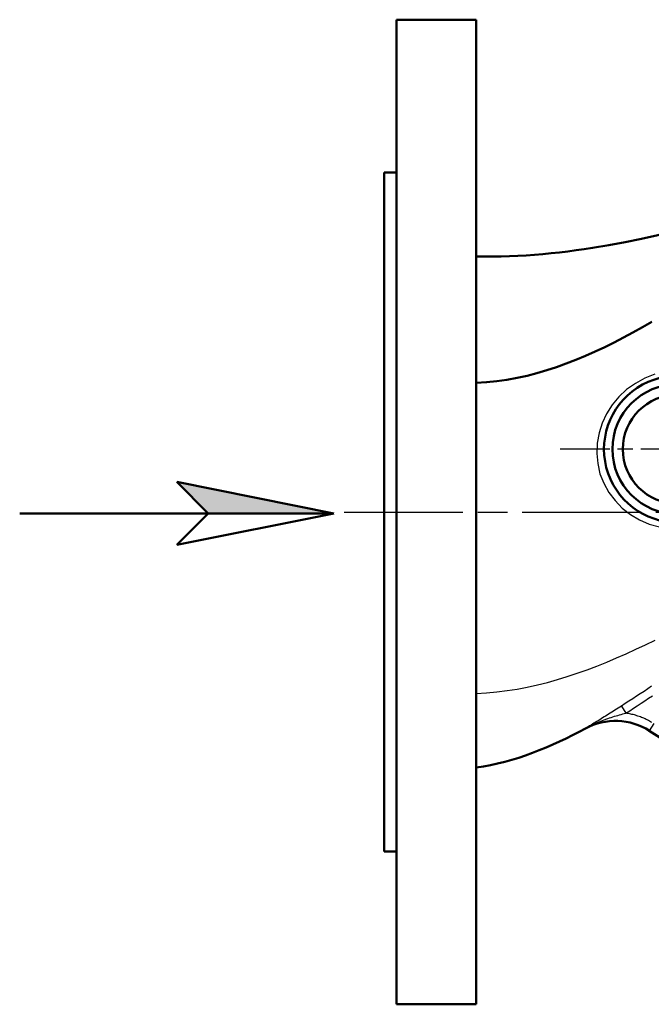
# Model space of a CAD drawing. Header units: millimetres. Extents: x 85 to 931, y 215 to 1219.
# Tile 2 of 5: x 85 to 236, y 618 to 853. Entities that reach past the tile are written whole.
import ezdxf

# ---------------------------------------------------------------- set-up
doc = ezdxf.new("R2010")
doc.units = ezdxf.units.MM
doc.header["$LTSCALE"] = 5
doc.linetypes.add('CHAIN', pattern=[0.3543, 0.2362, -0.0295, 0.0591, -0.0295])
for name, color, linetype, lineweight in [('Mittellinie(DIN)', 4, 'CHAIN', 25), ('Mittelpunktmarkierung(DIN)', 4, 'CHAIN', 25), ('Sichtbare Kanten(DIN)', 7, 'Continuous', 50), ('Sichtbare tangentiale Kanten(DIN)', 3, 'Continuous', 25)]:
    doc.layers.add(name, color=color, linetype=linetype, lineweight=lineweight)

# ---------------------------------------------------------------- blocks, each defined once
blk = doc.blocks.new('Richtungspfeil')
at = {"layer": 'Sichtbare Kanten(DIN)'}
blk.add_hatch(color=256, dxfattribs=at).paths.add_polyline_path([(10, 0), (0, 2), (2, 0)])
blk.add_line((2, 0), (10, 0))
for p, q in [((10, 0), (0, 2)), ((0, 2), (2, 0)), ((10, 0), (0, 2)), ((0, 2), (2, 0)), ((-10, 0), (10, 0)), ((2, 0), (0, -2)), ((0, -2), (10, 0))]:
    blk.add_line(p, q, dxfattribs=at)

msp = doc.modelspace()

# ---------------------------------------------------------------- linework, layer by layer
at = {"layer": 'Mittellinie(DIN)', "linetype": 'CHAIN', "ltscale": 23.990969}
msp.add_line((162.66, 735.54), (535.69, 735.54), dxfattribs=at)
at = {"layer": 'Mittelpunktmarkierung(DIN)', "linetype": 'CHAIN', "ltscale": 12.445423}
msp.add_line((270.16, 750.54), (214.16, 750.54), dxfattribs=at)
at = {"layer": 'Sichtbare Kanten(DIN)'}
for p, q in [((175.16, 618.04), (175.16, 853.04)), ((175.16, 853.04), (194.16, 853.04)), ((194.16, 853.04), (194.16, 618.04)), ((172.16, 816.54), (172.16, 654.54)), ((172.16, 816.54), (175.16, 816.54)), ((235.47, 683.34), (294.63, 645.38)), ((172.16, 654.54), (175.16, 654.54)), ((175.16, 618.04), (194.16, 618.04))]:
    msp.add_line(p, q, dxfattribs=at)
at = {"layer": 'Sichtbare Kanten(DIN)', "flags": 128}
for points in [[(194.16, 796.54), (196.15, 796.51), (198.14, 796.51), (200.12, 796.54), (202.11, 796.6), (204.1, 796.68), (206.09, 796.8), (208.08, 796.94), (210.06, 797.1), (212.04, 797.29), (214.02, 797.5), (216, 797.74), (217.98, 798), (219.95, 798.28), (221.92, 798.58), (225.84, 799.24), (229.75, 799.97), (233.64, 800.76), (237.52, 801.6), (241.4, 802.49), (245.27, 803.4), (249.13, 804.34), (256.85, 806.23)], [(194.16, 766.37), (196.63, 766.52), (199.07, 766.77), (201.49, 767.12), (203.9, 767.55), (206.28, 768.07), (208.65, 768.68), (211, 769.37), (213.34, 770.13), (215.66, 770.96), (217.97, 771.86), (220.26, 772.82), (222.55, 773.84), (224.82, 774.91), (227.08, 776.03), (229.34, 777.2), (231.58, 778.41), (233.82, 779.66), (236.06, 780.94)], [(220.25, 683.87), (218.72, 683.05), (217.18, 682.26), (215.62, 681.49), (214.04, 680.74), (212.45, 680.02), (210.84, 679.33), (209.22, 678.67), (207.59, 678.04), (205.95, 677.46), (204.3, 676.91), (202.63, 676.4), (200.95, 675.93), (199.27, 675.51), (197.58, 675.14), (195.87, 674.82), (194.16, 674.54)]]:
    msp.add_lwpolyline(points, dxfattribs=at)
at = {"layer": 'Sichtbare Kanten(DIN)'}
for radius in [15.5, 13]:
    msp.add_circle((242.16, 750.54), radius, dxfattribs=at)
for centre, radius, start, end in [((242.16, 750.54), 17.5, 42.2397, 346.7252), ((227.41, 670.69), 15, 57.3106, 118.5056)]:
    msp.add_arc(centre, radius, start, end, dxfattribs=at)
at = {"layer": 'Sichtbare tangentiale Kanten(DIN)'}
for p, q in [((228.81, 689.22), (229.87, 687.54)), ((220.2, 683.91), (220.25, 683.87)), ((236.55, 685.03), (235.47, 683.34))]:
    msp.add_line(p, q, dxfattribs=at)
at = {"layer": 'Sichtbare tangentiale Kanten(DIN)', "flags": 128}
for points in [[(236.82, 768.41), (234.43, 767.48), (232.16, 766.25), (230.07, 764.76), (228.19, 763.04), (226.58, 761.11), (225.25, 759), (224.21, 756.75), (223.48, 754.4), (223.05, 751.98), (222.94, 749.53), (223.15, 747.09), (223.7, 744.69), (224.59, 742.39), (225.8, 740.23), (227.29, 738.25), (229.03, 736.47), (231, 734.93), (233.16, 733.65), (235.48, 732.67), (237.93, 732.01)], [(194.16, 692.26), (196.62, 692.39), (199.08, 692.6), (201.51, 692.91), (203.94, 693.29), (206.35, 693.74), (208.76, 694.27), (211.15, 694.87), (213.53, 695.54), (215.9, 696.26), (218.26, 697.05), (220.62, 697.89), (222.96, 698.78), (225.3, 699.71), (227.63, 700.7), (229.95, 701.72), (232.26, 702.77), (234.57, 703.86), (236.87, 704.98)], [(235.99, 693.95), (235.1, 693.34), (234.21, 692.74), (233.32, 692.14), (232.42, 691.55), (231.52, 690.96), (230.62, 690.38), (229.72, 689.8), (228.81, 689.22)], [(229.87, 687.54), (230.79, 688.12), (231.7, 688.7), (232.61, 689.29), (233.52, 689.88), (234.42, 690.48), (235.32, 691.08), (236.22, 691.69)], [(228.81, 689.22), (228.42, 688.98), (228.04, 688.74), (227.66, 688.5), (227.27, 688.25), (226.89, 688.01), (226.52, 687.77), (226.14, 687.54), (225.77, 687.3), (225.41, 687.07), (225.05, 686.85), (224.69, 686.62), (224.33, 686.4), (223.98, 686.18), (223.63, 685.96), (223.28, 685.74), (222.93, 685.53), (222.59, 685.32), (222.24, 685.11), (221.9, 684.91), (221.56, 684.7), (221.22, 684.5), (220.88, 684.3), (220.54, 684.11), (220.2, 683.91)], [(220.2, 683.91), (220.6, 684.13), (221.01, 684.34), (221.42, 684.55), (221.83, 684.75), (222.24, 684.94), (222.65, 685.13), (223.07, 685.31), (223.48, 685.48), (223.9, 685.65), (224.31, 685.81), (224.72, 685.96), (225.13, 686.11), (225.54, 686.25), (225.95, 686.39), (226.36, 686.52), (226.76, 686.65), (227.16, 686.78), (227.56, 686.9), (227.96, 687.01), (228.35, 687.12), (228.74, 687.23), (229.12, 687.34), (229.5, 687.44), (229.87, 687.54)], [(236.04, 685.34), (235.78, 685.49), (235.52, 685.64), (235.26, 685.78), (234.99, 685.91), (234.72, 686.05), (234.45, 686.17), (234.18, 686.3), (233.9, 686.41), (233.62, 686.53), (233.34, 686.64), (233.06, 686.74), (232.77, 686.84), (232.49, 686.93), (232.2, 687.02), (231.92, 687.1), (231.63, 687.18), (231.34, 687.25), (231.04, 687.32), (230.75, 687.38), (230.46, 687.44), (230.17, 687.49), (229.87, 687.54)], [(220.2, 683.91), (220.79, 684.21), (221.4, 684.49), (222.02, 684.74), (222.65, 684.97), (223.28, 685.16), (223.93, 685.33), (224.58, 685.47), (225.24, 685.57), (225.9, 685.65), (226.57, 685.7), (227.24, 685.72), (227.91, 685.71), (228.58, 685.67), (229.24, 685.6), (229.9, 685.51), (230.55, 685.38), (231.2, 685.22), (231.84, 685.04), (232.48, 684.82), (233.1, 684.58), (233.72, 684.31), (234.32, 684.01), (234.9, 683.69), (235.47, 683.34)]]:
    msp.add_lwpolyline(points, dxfattribs=at)

# ---------------------------------------------------------------- block references
at = {"xscale": 3.75, "yscale": 3.75, "zscale": 3.75}
msp.add_blockref('Richtungspfeil', (122.68, 735.22), dxfattribs=at)

doc.saveas('drawing.dxf')
